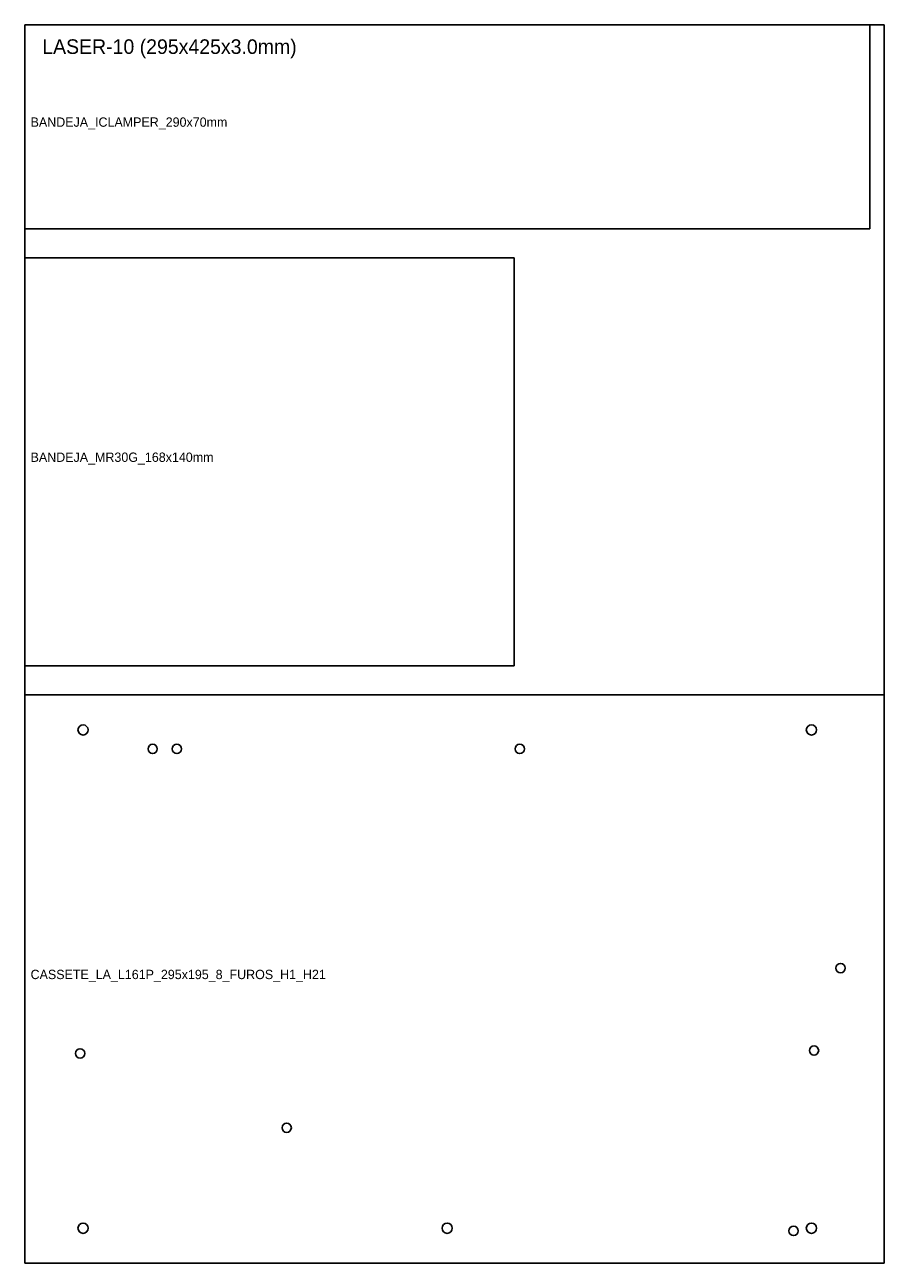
# Model space of a CAD drawing. Header units: metres. Extents: x 0 to 295, y 0 to 425.
import ezdxf

# ---------------------------------------------------------------- set-up
doc = ezdxf.new("R2010")
doc.units = ezdxf.units.M

msp = doc.modelspace()

# ---------------------------------------------------------------- linework, layer by layer
at = {"layer": 'CORTE_EXTERNO'}
for p, q in [((295, 425), (0, 425)), ((0, 425), (0, 0)), ((295, 0), (295, 425)), ((0, 0), (295, 0))]:
    msp.add_line(p, q, dxfattribs=at)
at = {"layer": 'CORTE_INTERNO'}
for p, q in [((290, 425), (0, 425)), ((0, 425), (0, 355)), ((290, 355), (290, 425)), ((0, 355), (290, 355)), ((168, 345), (0, 345)), ((0, 345), (0, 205)), ((168, 205), (168, 345)), ((0, 205), (168, 205)), ((295, 195), (0, 195)), ((0, 195), (0, 0)), ((295, 0), (295, 195)), ((0, 0), (295, 0))]:
    msp.add_line(p, q, dxfattribs=at)
at = {"layer": 'FUROS_CIRCULARES'}
for centre, radius in [((20, 183), 1.75), ((270, 183), 1.75), ((43.9, 176.5), 1.6), ((52.2, 176.5), 1.6), ((169.9, 176.5), 1.6), ((280, 101.3), 1.6), ((19, 72), 1.6), ((270.9, 73), 1.6), ((89.9, 46.5), 1.6), ((20, 12), 1.75), ((145, 12), 1.75), ((270, 12), 1.75), ((263.9, 11.1), 1.6)]:
    msp.add_circle(centre, radius, dxfattribs=at)

# ---------------------------------------------------------------- texts
at = {"layer": 'LEGENDA'}
for s, height, p in [('LASER-10 (295x425x3.0mm)', 5, (6, 415)), ('BANDEJA_ICLAMPER_290x70mm', 3.2, (2, 390)), ('BANDEJA_MR30G_168x140mm', 3.2, (2, 275)), ('CASSETE_LA_L161P_295x195_8_FUROS_H1_H21', 3.2, (2, 97.5))]:
    msp.add_text(s, height=height, dxfattribs=at).set_placement(p)

doc.saveas('drawing.dxf')
